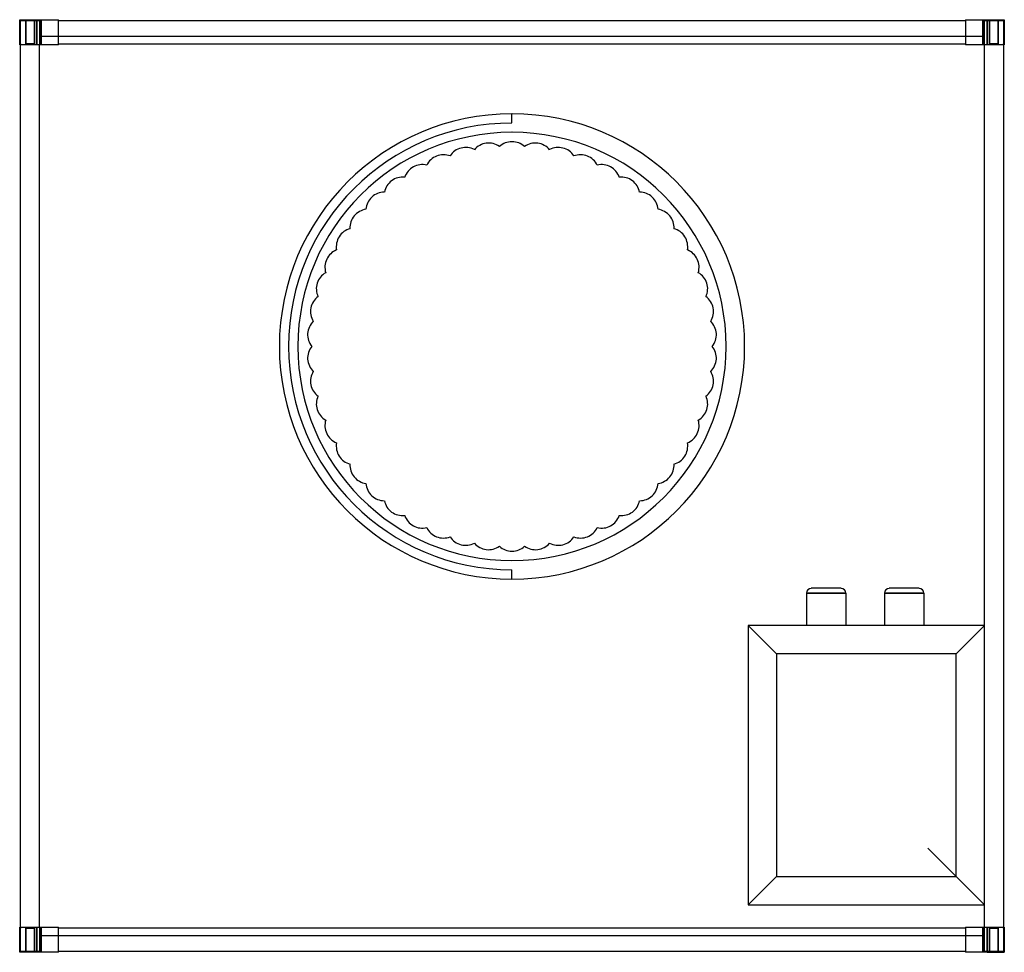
# Model space of a CAD drawing. Header units: millimetres. Extents: x -521 to 521, y -986 to 1.
import ezdxf

# ---------------------------------------------------------------- set-up
doc = ezdxf.new("R2010")
doc.units = ezdxf.units.MM
doc.layers.add('HIDDEN', color=7, linetype='Continuous')
doc.layers.add('THICK', color=7, linetype='Continuous')

msp = doc.modelspace()

# ---------------------------------------------------------------- linework, layer by layer
at = {"layer": 'HIDDEN'}
for p, q in [((-521, 1), (-521, 1)), ((-521, 1), (-521, 1)), ((-514.5, 1), (-514.5, -25.6)), ((-514.5, -25.6), (-514.5, 1)), ((-505.5, -25.6), (-505.5, 1)), ((-505.5, 1), (-505.5, -25.6)), ((-503, 1), (-503, -25.6)), ((-498.1, 1), (-498.1, -25.6)), ((-498.1, 1), (-498.1, -16.6)), ((-498.1, -25.6), (-498.1, 1)), ((-480, 1), (-480, 1)), ((-480, 1), (-480, 1)), ((480, 1), (480, 1)), ((480, 1), (480, 1)), ((480, 0), (480, 0)), ((480, 0), (480, 0)), ((498.1, -25.6), (498.1, 1)), ((498.1, 1), (498.1, -25.6)), ((498.1, -16.6), (498.1, 1)), ((500, -25.6), (500, 0)), ((500, 0), (500, 0)), ((500, 0), (520, 0)), ((503, -25.6), (503, 1)), ((505.5, -25.6), (505.5, 1)), ((505.5, 1), (505.5, -25.6)), ((514.5, 1), (514.5, -25.6)), ((514.5, -25.6), (514.5, 1)), ((520, 0), (520, 0)), ((520, 0), (520, -24.7)), ((521, 1), (521, 1)), ((521, 1), (521, 1)), ((-520, -24.7), (-520, 0)), ((-520, 0), (-520, 0)), ((-520, 0), (-500, 0)), ((-500, 0), (-500, 0)), ((-500, 0), (-500, -25.6)), ((-480, 0), (-480, 0)), ((-480, 0), (-480, 0)), ((-500, -16.6), (500, -16.6)), ((-500, -16.6), (-500, -16.6)), ((-480, -16.6), (-480, -16.6)), ((480, -16.6), (480, -16.6)), ((500, -16.6), (500, -16.6)), ((-521, -25.6), (-521, -25.6)), ((-521, -25.6), (-521, -25.6)), ((-520, -24.7), (-520, -25.6)), ((-520, -24.7), (-520, -24.7)), ((-520, -24.7), (-520, -24.7)), ((-520, -25.6), (-520, -25.6)), ((-520, -25.6), (-520, -25.6)), ((-514.4, -25.6), (-514.4, -24.7)), ((-505.6, -24.7), (-514.4, -24.7)), ((-514.4, -24.7), (-514.4, -25.6)), ((-505.6, -25.6), (-505.6, -24.7)), ((-505.6, -24.7), (-505.6, -25.6)), ((-500, -25.6), (-500, -25.6)), ((-500, -959.4), (-500, -25.6)), ((-480, -24.6), (-480, -24.6)), ((-480, -24.6), (-480, -24.6)), ((-480, -25.6), (-480, -25.6)), ((-480, -25.6), (-480, -25.6)), ((-480, -25.6), (-480, -25.6)), ((480, -24.6), (480, -24.6)), ((480, -24.6), (480, -24.6)), ((480, -25.6), (480, -25.6)), ((480, -25.6), (480, -25.6)), ((480, -25.6), (480, -25.6)), ((500, -959.4), (500, -25.6)), ((500, -25.6), (500, -25.6)), ((505.6, -25.6), (505.6, -24.7)), ((505.6, -24.7), (505.6, -25.6)), ((514.4, -24.7), (505.6, -24.7)), ((514.4, -24.7), (514.4, -25.6)), ((514.4, -25.6), (514.4, -24.7)), ((520, -24.7), (520, -24.7)), ((520, -24.7), (520, -24.7)), ((520, -25.6), (520, -24.7)), ((520, -25.6), (520, -25.6)), ((520, -25.6), (520, -25.6)), ((521, -25.6), (521, -25.6)), ((521, -25.6), (521, -25.6)), ((0, -98.5), (0, -98.5)), ((0, -108.3), (0, -98.5)), ((0, -108.3), (0, -108.3)), ((-13.3, -133.2), (-13.3, -133.2)), ((13.3, -133.2), (13.3, -133.2)), ((-65.5, -143.2), (-65.5, -143.2)), ((-39.7, -136.6), (-39.7, -136.6)), ((39.7, -136.6), (39.7, -136.6)), ((65.5, -143.2), (65.5, -143.2)), ((-90.2, -153), (-90.2, -153)), ((90.2, -153), (90.2, -153)), ((-113.6, -165.8), (-113.6, -165.8)), ((113.6, -165.8), (113.6, -165.8)), ((-135.1, -181.4), (-135.1, -181.4)), ((135.1, -181.4), (135.1, -181.4)), ((-154.5, -199.7), (-154.5, -199.7)), ((154.5, -199.7), (154.5, -199.7)), ((-171.5, -220.2), (-171.5, -220.2)), ((171.5, -220.2), (171.5, -220.2)), ((-185.7, -242.6), (-185.7, -242.6)), ((185.7, -242.6), (185.7, -242.6)), ((-197.1, -266.7), (-197.1, -266.7)), ((197.1, -266.7), (197.1, -266.7)), ((-205.3, -292), (-205.3, -292)), ((205.3, -292), (205.3, -292)), ((-210.3, -318.2), (-210.3, -318.2)), ((210.3, -318.2), (210.3, -318.2)), ((-211.9, -344.8), (-211.9, -344.8)), ((211.9, -344.8), (211.9, -344.8)), ((-210.3, -371.3), (-210.3, -371.3)), ((210.3, -371.3), (210.3, -371.3)), ((-205.3, -397.5), (-205.3, -397.5)), ((205.3, -397.5), (205.3, -397.5)), ((-197.1, -422.8), (-197.1, -422.8)), ((197.1, -422.8), (197.1, -422.8)), ((-185.7, -446.9), (-185.7, -446.9)), ((185.7, -446.9), (185.7, -446.9)), ((-171.5, -469.3), (-171.5, -469.3)), ((171.5, -469.3), (171.5, -469.3)), ((-154.5, -489.8), (-154.5, -489.8)), ((154.5, -489.8), (154.5, -489.8)), ((-135.1, -508.1), (-135.1, -508.1)), ((135.1, -508.1), (135.1, -508.1)), ((-113.6, -523.7), (-113.6, -523.7)), ((113.6, -523.7), (113.6, -523.7)), ((-90.2, -536.5), (-90.2, -536.5)), ((90.2, -536.5), (90.2, -536.5)), ((-65.5, -546.3), (-65.5, -546.3)), ((65.5, -546.3), (65.5, -546.3)), ((-39.7, -552.9), (-39.7, -552.9)), ((-13.3, -556.3), (-13.3, -556.3)), ((13.3, -556.3), (13.3, -556.3)), ((39.7, -552.9), (39.7, -552.9)), ((0, -581.1), (0, -581.1)), ((0, -591), (0, -581.1)), ((0, -591), (0, -591)), ((348.3, -600.8), (316.7, -600.8)), ((430.8, -600.8), (399.2, -600.8)), ((311.7, -605.9), (311.7, -640.2)), ((332.5, -605.9), (311.7, -605.9)), ((311.7, -605.9), (332.5, -605.9)), ((353.3, -605.9), (332.5, -605.9)), ((332.5, -605.9), (353.3, -605.9)), ((353.3, -605.9), (353.3, -640.2)), ((394.2, -605.9), (394.2, -640.2)), ((415, -605.9), (394.2, -605.9)), ((394.2, -605.9), (415, -605.9)), ((435.8, -605.9), (415, -605.9)), ((415, -605.9), (435.8, -605.9)), ((435.8, -605.9), (435.8, -640.2)), ((250, -640.2), (250, -935.8)), ((250, -640.2), (250, -640.2)), ((500, -640.2), (250, -640.2)), ((250, -640.2), (280, -670.2)), ((470, -670.2), (500, -640.2)), ((500, -640.2), (500, -640.2)), ((470, -670.2), (280, -670.2)), ((280, -670.2), (280, -905.8)), ((470, -905.8), (470, -670.2)), ((500, -935.8), (440, -875.7)), ((250, -935.8), (280, -905.8)), ((280, -905.8), (470, -905.8)), ((250, -935.8), (250, -935.8)), ((250, -935.8), (500, -935.8)), ((500, -935.8), (500, -935.8)), ((-521, -959.4), (-521, -959.4)), ((-521, -959.4), (-521, -959.4)), ((-520, -959.4), (-520, -959.4)), ((-520, -959.4), (-520, -960.3)), ((-520, -959.4), (-520, -959.4)), ((-520, -960.3), (-520, -960.3)), ((-520, -985), (-520, -960.3)), ((-520, -960.3), (-520, -960.3)), ((-514.5, -959.4), (-514.5, -986)), ((-514.5, -986), (-514.5, -959.4)), ((-514.4, -960.3), (-514.4, -959.4)), ((-514.4, -959.4), (-514.4, -960.3)), ((-514.4, -960.3), (-505.6, -960.3)), ((-505.6, -960.3), (-505.6, -959.4)), ((-505.6, -959.4), (-505.6, -960.3)), ((-505.5, -986), (-505.5, -959.4)), ((-505.5, -959.4), (-505.5, -986)), ((-503, -959.4), (-503, -986)), ((-500, -959.4), (-500, -959.4)), ((-500, -959.4), (-500, -985)), ((500, -968.4), (-500, -968.4)), ((-500, -968.4), (-500, -968.4)), ((-498.1, -959.4), (-498.1, -986)), ((-498.1, -986), (-498.1, -959.4)), ((-498.1, -968.4), (-498.1, -986)), ((-480, -959.4), (-480, -959.4)), ((-480, -959.4), (-480, -959.4)), ((-480, -959.4), (-480, -959.4)), ((-480, -960.4), (-480, -960.4)), ((-480, -960.4), (-480, -960.4)), ((-480, -968.4), (-480, -968.4)), ((480, -959.4), (480, -959.4)), ((480, -959.4), (480, -959.4)), ((480, -959.4), (480, -959.4)), ((480, -960.4), (480, -960.4)), ((480, -960.4), (480, -960.4)), ((480, -968.4), (480, -968.4)), ((498.1, -986), (498.1, -959.4)), ((498.1, -959.4), (498.1, -986)), ((498.1, -986), (498.1, -968.4)), ((500, -959.4), (500, -959.4)), ((500, -985), (500, -959.4)), ((500, -968.4), (500, -968.4)), ((503, -986), (503, -959.4)), ((505.5, -986), (505.5, -959.4)), ((505.5, -959.4), (505.5, -986)), ((505.6, -960.3), (505.6, -959.4)), ((505.6, -959.4), (505.6, -960.3)), ((505.6, -960.3), (514.4, -960.3)), ((514.4, -960.3), (514.4, -959.4)), ((514.4, -959.4), (514.4, -960.3)), ((514.5, -959.4), (514.5, -986)), ((514.5, -986), (514.5, -959.4)), ((520, -959.4), (520, -959.4)), ((520, -959.4), (520, -959.4)), ((520, -960.3), (520, -959.4)), ((520, -960.3), (520, -985)), ((520, -960.3), (520, -960.3)), ((520, -960.3), (520, -960.3)), ((521, -959.4), (521, -959.4)), ((521, -959.4), (521, -959.4)), ((-521, -986), (-521, -986)), ((-521, -986), (-521, -986)), ((-520, -985), (-520, -985)), ((-500, -985), (-520, -985)), ((-500, -985), (-500, -985)), ((-480, -985), (-480, -985)), ((-480, -985), (-480, -985)), ((-480, -986), (-480, -986)), ((-480, -986), (-480, -986)), ((480, -985), (480, -985)), ((480, -985), (480, -985)), ((480, -986), (480, -986)), ((480, -986), (480, -986)), ((520, -985), (500, -985)), ((500, -985), (500, -985)), ((520, -985), (520, -985)), ((521, -986), (521, -986)), ((521, -986), (521, -986))]:
    msp.add_line(p, q, dxfattribs=at)
for centre, radius, start, end in [((0, -344.8), 246.2, 90, 270), ((0, -344.8), 246.2, 270, 90), ((0, -344.8), 236.4, 90, 270), ((0, -344.8), 226.6, 90, 270), ((0, -344.8), 226.6, 270, 90), ((-49, -153.9), 19.7, 104.4, 146.8957), ((-49, -153.9), 19.7, 61.9043, 104.4), ((-24.7, -149.3), 19.7, 97.2, 139.6958), ((-24.7, -149.3), 19.7, 54.7042, 97.2), ((0, -147.8), 19.7, 90, 132.4957), ((0, -147.8), 19.7, 47.5043, 90), ((24.7, -149.3), 19.7, 82.8, 125.2957), ((24.7, -149.3), 19.7, 40.3043, 82.8), ((49, -153.9), 19.7, 75.6, 118.0957), ((49, -153.9), 19.7, 33.1042, 75.6), ((-72.5, -161.6), 19.7, 111.6, 154.0957), ((-72.5, -161.6), 19.7, 69.1043, 111.6), ((72.5, -161.6), 19.7, 68.4, 110.8958), ((72.5, -161.6), 19.7, 25.9043, 68.4), ((-94.9, -172.1), 19.7, 118.8, 161.2958), ((-94.9, -172.1), 19.7, 76.3043, 118.8), ((94.9, -172.1), 19.7, 61.2, 103.6957), ((94.9, -172.1), 19.7, 18.7043, 61.2), ((-115.8, -185.4), 19.7, 83.5042, 126), ((115.8, -185.4), 19.7, 54, 96.4957), ((-115.8, -185.4), 19.7, 126, 168.4957), ((115.8, -185.4), 19.7, 11.5042, 54), ((-134.9, -201.1), 19.7, 133.2, 175.6957), ((-134.9, -201.1), 19.7, 90.7043, 133.2), ((134.9, -201.1), 19.7, 46.8, 89.2958), ((134.9, -201.1), 19.7, 4.3042, 46.8), ((-151.8, -219.2), 19.7, 140.4, 182.8958), ((-151.8, -219.2), 19.7, 97.9043, 140.4), ((151.8, -219.2), 19.7, 39.6, 82.0957), ((151.8, -219.2), 19.7, 357.1043, 39.6), ((-166.3, -239.2), 19.7, 147.6, 190.0957), ((-166.3, -239.2), 19.7, 105.1042, 147.6), ((166.3, -239.2), 19.7, 32.4, 74.8957), ((166.3, -239.2), 19.7, 349.9043, 32.4), ((-178.3, -260.9), 19.7, 112.3043, 154.8), ((178.3, -260.9), 19.7, 25.2, 67.6958), ((-178.3, -260.9), 19.7, 154.8, 197.2957), ((178.3, -260.9), 19.7, 342.7042, 25.2), ((-187.4, -283.9), 19.7, 119.5043, 162), ((187.4, -283.9), 19.7, 18, 60.4957), ((-187.4, -283.9), 19.7, 162, 204.4958), ((187.4, -283.9), 19.7, 335.5043, 18), ((-193.5, -307.8), 19.7, 126.7043, 169.2), ((193.5, -307.8), 19.7, 10.8, 53.2957), ((-193.5, -307.8), 19.7, 169.2, 211.6957), ((193.5, -307.8), 19.7, 328.3043, 10.8), ((-196.6, -332.4), 19.7, 133.9042, 176.4), ((196.6, -332.4), 19.7, 3.6, 46.0957), ((-196.6, -332.4), 19.7, 176.4, 218.8957), ((196.6, -332.4), 19.7, 321.1042, 3.6), ((-196.6, -357.1), 19.7, 141.1043, 183.6), ((196.6, -357.1), 19.7, 356.4, 38.8958), ((-196.6, -357.1), 19.7, 183.6, 226.0958), ((196.6, -357.1), 19.7, 313.9043, 356.4), ((-193.5, -381.7), 19.7, 148.3043, 190.8), ((193.5, -381.7), 19.7, 349.2, 31.6957), ((-193.5, -381.7), 19.7, 190.8, 233.2957), ((193.5, -381.7), 19.7, 306.7043, 349.2), ((-187.4, -405.6), 19.7, 155.5042, 198), ((187.4, -405.6), 19.7, 342, 24.4957), ((-187.4, -405.6), 19.7, 198, 240.4957), ((187.4, -405.6), 19.7, 299.5043, 342), ((-178.3, -428.6), 19.7, 162.7043, 205.2), ((178.3, -428.6), 19.7, 334.8, 17.2958), ((-178.3, -428.6), 19.7, 205.2, 247.6957), ((178.3, -428.6), 19.7, 292.3042, 334.8), ((-166.3, -450.3), 19.7, 169.9043, 212.4), ((166.3, -450.3), 19.7, 327.6, 10.0957), ((-166.3, -450.3), 19.7, 212.4, 254.8958), ((166.3, -450.3), 19.7, 285.1043, 327.6), ((-151.8, -470.3), 19.7, 177.1042, 219.6), ((151.8, -470.3), 19.7, 320.4, 2.8957), ((-151.8, -470.3), 19.7, 219.6, 262.0957), ((151.8, -470.3), 19.7, 277.9043, 320.4), ((-134.9, -488.4), 19.7, 184.3043, 226.8), ((134.9, -488.4), 19.7, 313.2, 355.6958), ((-134.9, -488.4), 19.7, 226.8, 269.2957), ((-115.8, -504.1), 19.7, 191.5043, 234), ((115.8, -504.1), 19.7, 306, 348.4958), ((134.9, -488.4), 19.7, 270.7042, 313.2), ((-115.8, -504.1), 19.7, 234, 276.4958), ((115.8, -504.1), 19.7, 263.5043, 306), ((-94.9, -517.4), 19.7, 198.7042, 241.2), ((94.9, -517.4), 19.7, 298.8, 341.2957), ((-94.9, -517.4), 19.7, 241.2, 283.6957), ((-72.5, -527.9), 19.7, 205.9043, 248.4), ((72.5, -527.9), 19.7, 291.6, 334.0957), ((94.9, -517.4), 19.7, 256.3043, 298.8), ((-72.5, -527.9), 19.7, 248.4, 290.8957), ((-49, -535.6), 19.7, 213.1043, 255.6), ((49, -535.6), 19.7, 284.4, 326.8958), ((72.5, -527.9), 19.7, 249.1042, 291.6), ((-49, -535.6), 19.7, 255.6, 298.0957), ((-24.7, -540.2), 19.7, 220.3042, 262.8), ((-24.7, -540.2), 19.7, 262.8, 305.2958), ((0, -541.8), 19.7, 227.5043, 270), ((0, -541.8), 19.7, 270, 312.4957), ((24.7, -540.2), 19.7, 234.7043, 277.2), ((24.7, -540.2), 19.7, 277.2, 319.6957), ((49, -535.6), 19.7, 241.9043, 284.4), ((316.7, -605.9), 5, 89.9999, 179.9997), ((348.3, -605.9), 5, 0.0003, 90.0002), ((399.2, -605.9), 5, 89.9999, 179.9997), ((430.8, -605.9), 5, 0.0003, 90.0002)]:
    msp.add_arc(centre, radius, start, end, dxfattribs=at)
at = {"layer": 'THICK'}
for p, q in [((-521, 1), (-503, 1)), ((-521, -25.6), (-521, 1)), ((-503, -25.6), (-503, 1)), ((-503, 1), (-480, 1)), ((-480, -25.6), (-480, 1)), ((-480, 0), (480, 0)), ((480, 1), (480, -25.6)), ((480, 1), (503, 1)), ((503, 1), (521, 1)), ((503, 1), (503, -25.6)), ((521, 1), (521, -25.6)), ((-520, -25.6), (-521, -25.6)), ((-520, -960.3), (-520, -24.7)), ((-520, -25.6), (-520, -24.7)), ((-520, -24.7), (-520, -24.7)), ((-503, -25.6), (-520, -25.6)), ((-480, -25.6), (-503, -25.6)), ((-480, -24.6), (480, -24.6)), ((503, -25.6), (480, -25.6)), ((520, -25.6), (503, -25.6)), ((520, -24.7), (520, -960.3)), ((520, -24.7), (520, -25.6)), ((520, -24.7), (520, -24.7)), ((520, -25.6), (521, -25.6)), ((-521, -959.4), (-520, -959.4)), ((-521, -986), (-521, -959.4)), ((-520, -959.4), (-503, -959.4)), ((-520, -960.3), (-520, -959.4)), ((-520, -960.3), (-520, -960.3)), ((-503, -986), (-503, -959.4)), ((-503, -959.4), (-480, -959.4)), ((-480, -986), (-480, -959.4)), ((480, -960.4), (-480, -960.4)), ((480, -959.4), (503, -959.4)), ((480, -959.4), (480, -986)), ((503, -959.4), (520, -959.4)), ((503, -959.4), (503, -986)), ((521, -959.4), (520, -959.4)), ((520, -959.4), (520, -960.3)), ((520, -960.3), (520, -960.3)), ((521, -959.4), (521, -986)), ((-503, -986), (-521, -986)), ((-480, -986), (-503, -986)), ((480, -985), (-480, -985)), ((503, -986), (480, -986)), ((503, -986), (521, -986))]:
    msp.add_line(p, q, dxfattribs=at)

doc.saveas('drawing.dxf')
